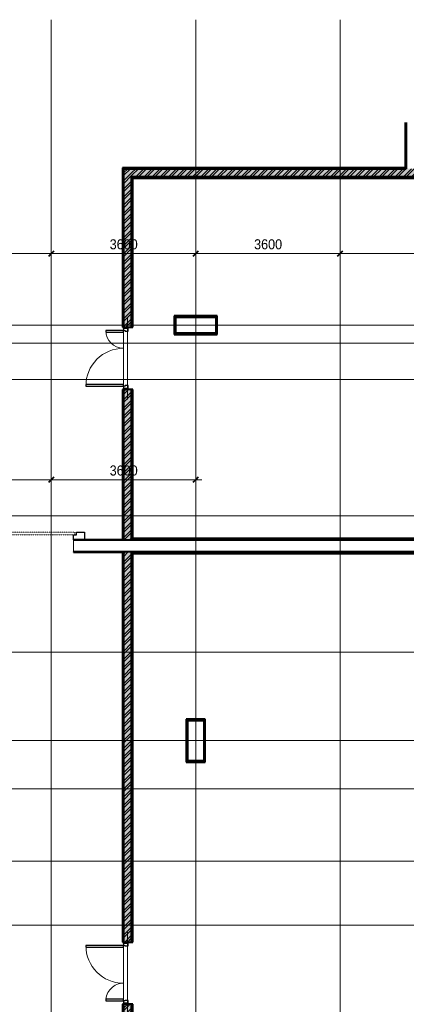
# Model space of a CAD drawing. Header units: millimetres. Extents: x 5617 to 131373, y -9330 to 158328.
# Tile 66 of 83: x 73872 to 83511, y 34530 to 59062. Entities that reach past the tile are written whole.
import ezdxf

# ---------------------------------------------------------------- set-up
doc = ezdxf.new("R2010")
doc.units = ezdxf.units.MM
for name, pattern in [('ADSK_Линия сетки', [25, 20, -2.5, 0, -2.5]), ('Линия сетки', [25, 20, -2.5, 0, -2.5]), ('Штрих_1_1_', [2, 1, -1])]:
    doc.linetypes.add(name, pattern=pattern)
for name, color, linetype, lineweight in [('Двери', 7, 'Continuous', 18), ('Каркас несущий', 7, 'Continuous', 18), ('Каркас_Импост', 7, 'Continuous', 30), ('Монтажный зазор', 7, 'Continuous', 30), ('Оси', 7, 'Continuous', 9), ('Остекление', 7, 'Continuous', 30), ('Панель', 7, 'Continuous', 30), ('Перекрытия', 7, 'Continuous', 18), ('Размеры', 7, 'Continuous', 9), ('Размеры-100', 7, 'Continuous', 9), ('Стены разрез', 7, 'Continuous', 40), ('Стены штриховка', 7, 'Continuous', 40)]:
    doc.layers.add(name, color=color, linetype=linetype, lineweight=lineweight)
doc.styles.add('Arial', font='arial.ttf', dxfattribs={"width": 0.9, "height": 250})
doc.dimstyles.new('Основной_2_5_мм', dxfattribs={"dimscale": 304.8, "dimtxt": 255.06485, "dimasz": 0.463911, "dimexe": 0.492126, "dimexo": 0.492126, "dimgap": 0.098425, "dimtad": 1, "dimdec": 0, "dimdsep": 46, "dimtxsty": 'Arial', "dimblk1": 'OBLIQUE', "dimblk2": 'OBLIQUE', "dimsah": 1, "dimcen": 0.09, "dimdle": 0.492126, "dimazin": 2, "dimtfac": 1, "dimtdec": 4, "dimtix": 1, "dimtmove": 0, "dimatfit": 3, "dimfxl": 1, "dimtvp": 1, "dimtolj": 1, "dimtzin": 0, "dimlwd": 20, "dimlwe": 20, "dimarcsym": 2})
pattern_1 = [(50, (0, 0), (218.62117, -19.1268), [22.86, -251.46]), (355, (0, 0), (-42.29187, 229.2684), [18.288, -201.168]), (100.451, (18.22, -1.6), (176.33107, 210.13963), [19.428, -213.708]), (46.184, (0, 60.96), (325.29495, -50.45164), [34.29, -377.19]), (96.636, (27.1, 56.76), (284.883, 296.91266), [29.142, -320.562]), (351.184, (0, 60.96), (284.8858, 296.9107), [27.432, -301.752]), (21, (30.48, 45.72), (181.93753, -122.71832), [22.86, -251.46]), (326, (30.48, 45.72), (74.16223, 221.02618), [18.288, -201.168]), (71.451, (45.64, 35.5), (256.10035, 98.30526), [19.428, -213.708]), (37.5, (0, 0), (3.70639, 101.465895), [3.353, -195.377, 3.353, -200.863, -201.93]), (37.5, (0, 0), (3.70639, 101.465895), [-402.946, 3.353, -198.577]), (7.5, (0, 0), (80.18358, 120.216526), [3.353, -113.081, 3.353, -190.805, -76.962]), (7.5, (0, 0), (80.18358, 120.216526), [-310.591, 3.353, -73.609]), (327.5, (-67.97, 0), (162.708646, -6.87497), [3.353, -72.847, 3.353, -234.391, -315.468]), (327.5, (-67.97, 0), (162.708646, -6.87497), [-313.944, 3.353, -312.115]), (317.5, (-98.45, 0), (177.75468, 30.51183), [3.353, -95.707, 3.353, -154.534, -224.028]), (317.5, (-98.45, 0), (177.75468, 30.51183), [-256.946, 3.353, -220.675])]
pattern_2 = [(45, (0, 0), (-101.02788, 101.02788), []), (45, (67.35, 0), (-101.02788, 101.02788), [])]
pattern_3 = [(0, (0, 0), (406.4, 101.6), [33.528, -271.272, 33.528, -271.272, -1625.6]), (0, (0, 0), (406.4, 101.6), [-609.6, 33.528, -576.072, 33.528, -271.272, -711.2]), (0, (0, 0), (406.4, 101.6), [-1524, 33.528, -169.672, 33.528, -474.472]), (120, (152.4, 50.8), (-291.18818, 301.152724), [33.528, -271.272, 33.528, -271.272, -1625.6]), (120, (152.4, 50.8), (-291.18818, 301.152724), [-609.6, 33.528, -576.072, 33.528, -271.272, -711.2]), (120, (152.4, 50.8), (-291.18818, 301.152724), [-1524, 33.528, -169.672, 33.528, -474.472]), (240, (203.2, 254), (-115.21182, -402.752724), [33.528, -271.272, 33.528, -271.272, -1625.6]), (240, (203.2, 254), (-115.21182, -402.752724), [-609.6, 33.528, -576.072, 33.528, -271.272, -711.2]), (240, (203.2, 254), (-115.21182, -402.752724), [-1524, 33.528, -169.672, 33.528, -474.472])]

# ---------------------------------------------------------------- blocks, each defined once
blk = doc.blocks.new('101_Дверь_Двупольная - _ПЧ_Мет_1300х2000_Тех помещения_EI60_Л-4456895-МКСС_LB01_-7_650__Кабельные конструкции_Лотки_4')
at = {"layer": 'Каркас_Импост', "color": 253, "true_color": 0xaaaaaa}
for p, q in [((-690, 100), (-750, 100)), ((-750, 100), (-750, -15)), ((-690, 60), (-690, 100)), ((-680, 60), (-690, 60)), ((-680, -15), (-680, 60)), ((690, 60), (680, 60)), ((680, 60), (680, -15)), ((750, 100), (690, 100)), ((690, 100), (690, 60)), ((750, -15), (750, 100)), ((-750, -15), (-680, -15)), ((680, -15), (750, -15))]:
    blk.add_line(p, q, dxfattribs=at)
at = {"layer": 'Монтажный зазор', "color": 253, "true_color": 0xaaaaaa}
for p, q in [((-750, 100), (-775, 100)), ((-775, 100), (-775, -15)), ((-750, -15), (-750, 100)), ((775, 100), (750, 100)), ((750, 100), (750, -15)), ((775, -15), (775, 100)), ((-775, -15), (-750, -15)), ((750, -15), (775, -15))]:
    blk.add_line(p, q, dxfattribs=at)
at = {"layer": 'Панель', "color": 253, "true_color": 0xaaaaaa}
for p, q in [((690, 1040), (650, 1040)), ((650, 1040), (650, 100)), ((690, 100), (690, 1040)), ((-650, 540), (-690, 540)), ((-690, 540), (-690, 100)), ((-650, 100), (-650, 540)), ((-690, 100), (-650, 100)), ((650, 100), (690, 100))]:
    blk.add_line(p, q, dxfattribs=at)
at = {"layer": 'Панель', "color": 253, "lineweight": 18, "true_color": 0xaaaaaa}
for centre, radius, start, end in [((690, 100), 940, 90, 180), ((-690, 100), 440, 360, 90)]:
    blk.add_arc(centre, radius, start, end, dxfattribs=at)
blk = doc.blocks.new('101_Дверь_Двупольная - _ПЧ_Мет_1300х2000_Тех помещения_EI60_Пр-4455169-МКСС_LB01_-7_650__Кабельные конструкции_Лотки_4')
at = {"layer": 'Каркас_Импост', "color": 253, "true_color": 0xaaaaaa}
for p, q in [((-690, 100), (-750, 100)), ((-750, 100), (-750, -15)), ((-690, 60), (-690, 100)), ((-680, 60), (-690, 60)), ((-680, -15), (-680, 60)), ((690, 60), (680, 60)), ((680, 60), (680, -15)), ((750, 100), (690, 100)), ((690, 100), (690, 60)), ((750, -15), (750, 100)), ((-750, -15), (-680, -15)), ((680, -15), (750, -15))]:
    blk.add_line(p, q, dxfattribs=at)
at = {"layer": 'Монтажный зазор', "color": 253, "true_color": 0xaaaaaa}
for p, q in [((-750, 100), (-775, 100)), ((-775, 100), (-775, -15)), ((-750, -15), (-750, 100)), ((775, 100), (750, 100)), ((750, 100), (750, -15)), ((775, -15), (775, 100)), ((-775, -15), (-750, -15)), ((750, -15), (775, -15))]:
    blk.add_line(p, q, dxfattribs=at)
at = {"layer": 'Панель', "color": 253, "true_color": 0xaaaaaa}
for p, q in [((-650, 1040), (-690, 1040)), ((-690, 1040), (-690, 100)), ((-650, 100), (-650, 1040)), ((690, 540), (650, 540)), ((650, 540), (650, 100)), ((690, 100), (690, 540)), ((-690, 100), (-650, 100)), ((650, 100), (690, 100))]:
    blk.add_line(p, q, dxfattribs=at)
at = {"layer": 'Панель', "color": 253, "lineweight": 18, "true_color": 0xaaaaaa}
for centre, radius, start, end in [((-690, 100), 940, 360, 90), ((690, 100), 440, 90, 180)]:
    blk.add_arc(centre, radius, start, end, dxfattribs=at)
blk = doc.blocks.new('ПР - _ПЧ_1550_200_Оп250-250_Шаг300_Арм16_Арм10-3251959-МКСС_LB01_-7_650__Кабельные конструкции_Лотки_4')
at = {"layer": 'Каркас несущий', "color": 21, "true_color": 0xffaaaa}
for p, q in [((-1025, 0), (1025, 0)), ((-1025, 0), (-775, 0)), ((-680, 0), (680, 0)), ((775, 0), (1025, 0))]:
    blk.add_line(p, q, dxfattribs=at)
blk = doc.blocks.new('101_Ворота откатные - _ПЧ_3600х2400_EI60_Пр-4279515-МКСС_LB01_-7_650__Кабельные конструкции_Лотки_4')
at = {"layer": 'Каркас_Импост', "color": 253, "true_color": 0xaaaaaa}
for p, q in [((-2075, -150), (-1800, -150)), ((-2075, -340), (-2075, -150)), ((-1800, -150), (-1800, -280)), ((1800, -150), (1880, -150)), ((1800, -280), (1800, -150)), ((1880, -150), (1880, -280)), ((-1875, -340), (-2075, -340)), ((-1875, -280), (-1875, -340)), ((-1800, -280), (-1875, -280))]:
    blk.add_line(p, q, dxfattribs=at)
at = {"layer": 'Остекление', "color": 253, "true_color": 0xaaaaaa}
for p, q in [((3764, -430), (3527, -430)), ((3827, -430), (3737, -388)), ((3827, -430), (3737, -472))]:
    blk.add_line(p, q, dxfattribs=at)
blk.add_arc((3717, -430), 46.6, 295, 65, dxfattribs=at)
at = {"layer": 'Панель', "linetype": 'Штрих_1_1_', "lineweight": 9}
for p, q in [((-1840, -280), (1800, -280)), ((-1840, -340), (-1840, -280)), ((1800, -340), (-1840, -340))]:
    blk.add_line(p, q, dxfattribs=at)
at = {"layer": 'Панель', "color": 253, "true_color": 0xaaaaaa}
for p, q in [((1800, -280), (5555, -280)), ((1800, -340), (1800, -280)), ((5555, -340), (1800, -340)), ((3157, -340), (3157, -1380)), ((3197, -340), (3197, -1380)), ((5555, -280), (5555, -340)), ((3157, -1380), (3197, -1380))]:
    blk.add_line(p, q, dxfattribs=at)
blk.add_arc((3157, -340), 1040, 270, 0, dxfattribs=at)
blk = doc.blocks.new('135_SLK_GD_AR_rvt-1-МКСС_LB01_-7_650__Кабельные конструкции_Лотки_4')
at = {"layer": 'Стены разрез', "lineweight": 9, "true_color": 0xaaaaaa}
h = blk.add_hatch(dxfattribs=at)
h.set_pattern_fill('FP_4', color=253, style=0, pattern_type=2)
h.set_pattern_definition(pattern_3)
h.paths.add_polyline_path([(138400, 55370), (138400, 56502), (138380, 56502), (138380, 55370)])
h = blk.add_hatch(dxfattribs=at)
h.set_pattern_fill('FP_4', color=253, style=0, pattern_type=2)
h.set_pattern_definition(pattern_3)
h.paths.add_polyline_path([(131350, 46100), (131350, 49850), (131330, 49850), (131330, 46100)])
h.paths.add_polyline_path([(131350, 51400), (131350, 55370), (131330, 55370), (131330, 51400)])
h = blk.add_hatch(dxfattribs=at)
h.set_pattern_fill('FP_4', color=253, style=0, pattern_type=2)
h.set_pattern_definition(pattern_3)
h.paths.add_polyline_path([(138400, 55350), (138400, 55370), (131350, 55370), (131350, 55350), (135199, 55350)])
h = blk.add_hatch(dxfattribs=at)
h.set_pattern_fill('FP_1', color=253, style=0, pattern_type=2)
h.set_pattern_definition(pattern_1)
h.paths.add_polyline_path([(131550, 46100), (131550, 49850), (131350, 49850), (131350, 46100)])
h.paths.add_polyline_path([(131550, 51400), (131550, 55350), (131350, 55350), (131350, 51400), (131465, 51400)])
h = blk.add_hatch(dxfattribs=at)
h.set_pattern_fill('FP_2', color=253, style=0, pattern_type=2)
h.set_pattern_definition(pattern_2)
h.paths.add_polyline_path([(131550, 46100), (131550, 49850), (131350, 49850), (131350, 46100)])
h.paths.add_polyline_path([(131550, 51400), (131550, 55350), (131350, 55350), (131350, 51400), (131465, 51400)])
h = blk.add_hatch(dxfattribs=at)
h.set_pattern_fill('FP_1', color=253, style=0, pattern_type=2)
h.set_pattern_definition(pattern_1)
h.paths.add_polyline_path([(143616, 55150), (144036, 55350), (131550, 55350), (131550, 55150), (143474, 55150)])
h = blk.add_hatch(dxfattribs=at)
h.set_pattern_fill('FP_2', color=253, style=0, pattern_type=2)
h.set_pattern_definition(pattern_2)
h.paths.add_polyline_path([(143616, 55150), (144036, 55350), (131550, 55350), (131550, 55150), (143474, 55150)])
h = blk.add_hatch(dxfattribs=at)
h.set_pattern_fill('FP_4', color=253, style=0, pattern_type=2)
h.set_pattern_definition(pattern_3)
h.paths.add_polyline_path([(143474, 55130), (143574, 55130), (143616, 55150), (131550, 55150), (131550, 55130), (139336, 55130)])
h = blk.add_hatch(dxfattribs=at)
h.set_pattern_fill('FP_4', color=253, style=0, pattern_type=2)
h.set_pattern_definition(pattern_3)
h.paths.add_polyline_path([(131570, 46120), (131570, 49850), (131550, 49850), (131550, 46120)])
h.paths.add_polyline_path([(131570, 51400), (131570, 55130), (131550, 55130), (131550, 51400)])
h = blk.add_hatch(dxfattribs=at)
h.set_pattern_fill('FP_4', color=253, style=0, pattern_type=2)
h.set_pattern_definition(pattern_3)
h.paths.add_polyline_path([(132650, 51250), (132650, 51670), (132630, 51670), (132630, 51250)])
h = blk.add_hatch(dxfattribs=at)
h.set_pattern_fill('FP_4', color=253, style=0, pattern_type=2)
h.set_pattern_definition(pattern_3)
h.paths.add_polyline_path([(133650, 51650), (133670, 51650), (133670, 51670), (132650, 51670), (132650, 51650), (133130, 51650)])
h = blk.add_hatch(dxfattribs=at)
h.set_pattern_fill('FP_4', color=253, style=0, pattern_type=2)
h.set_pattern_definition(pattern_3)
h.paths.add_polyline_path([(132630, 51230), (133670, 51230), (133670, 51250), (132630, 51250)])
h = blk.add_hatch(dxfattribs=at)
h.set_pattern_fill('FP_4', color=253, style=0, pattern_type=2)
h.set_pattern_definition(pattern_3)
h.paths.add_polyline_path([(146627, 46100), (146632, 46120), (131550, 46120), (131550, 46100), (143474, 46100)])
h = blk.add_hatch(dxfattribs=at)
h.set_pattern_fill('FP_4', color=253, style=0, pattern_type=2)
h.set_pattern_definition(pattern_3)
h.paths.add_polyline_path([(131350, 33480), (131350, 34530), (131330, 34530), (131330, 33480)])
h.paths.add_polyline_path([(131350, 36080), (131350, 45800), (131330, 45800), (131330, 36080)])
h = blk.add_hatch(dxfattribs=at)
h.set_pattern_fill('FP_1', color=253, style=0, pattern_type=2)
h.set_pattern_definition(pattern_1)
h.paths.add_polyline_path([(131400, 33500), (131550, 33500), (131550, 34530), (131350, 34530), (131350, 33500)])
h.paths.add_polyline_path([(131550, 36080), (131550, 45800), (131350, 45800), (131350, 36080), (131465, 36080)])
h = blk.add_hatch(dxfattribs=at)
h.set_pattern_fill('FP_2', color=253, style=0, pattern_type=2)
h.set_pattern_definition(pattern_2)
h.paths.add_polyline_path([(131400, 33500), (131550, 33500), (131550, 34530), (131350, 34530), (131350, 33500)])
h.paths.add_polyline_path([(131550, 36080), (131550, 45800), (131350, 45800), (131350, 36080), (131465, 36080)])
h = blk.add_hatch(dxfattribs=at)
h.set_pattern_fill('FP_4', color=253, style=0, pattern_type=2)
h.set_pattern_definition(pattern_3)
h.paths.add_polyline_path([(146508, 45780), (146523, 45780), (146528, 45800), (131550, 45800), (131550, 45780), (143474, 45780)])
h = blk.add_hatch(dxfattribs=at)
h.set_pattern_fill('FP_4', color=253, style=0, pattern_type=2)
h.set_pattern_definition(pattern_3)
h.paths.add_polyline_path([(131550, 33700), (131570, 33700), (131570, 34530), (131550, 34530), (131550, 34078)])
h.paths.add_polyline_path([(131570, 36080), (131570, 45780), (131550, 45780), (131550, 36080)])
h = blk.add_hatch(dxfattribs=at)
h.set_pattern_fill('FP_4', color=253, style=0, pattern_type=2)
h.set_pattern_definition(pattern_3)
h.paths.add_polyline_path([(132930, 40600), (132950, 40600), (132950, 41620), (132930, 41620), (132930, 40903)])
h = blk.add_hatch(dxfattribs=at)
h.set_pattern_fill('FP_4', color=253, style=0, pattern_type=2)
h.set_pattern_definition(pattern_3)
h.paths.add_polyline_path([(133350, 41600), (133350, 41620), (132950, 41620), (132950, 41600)])
h = blk.add_hatch(dxfattribs=at)
h.set_pattern_fill('FP_4', color=253, style=0, pattern_type=2)
h.set_pattern_definition(pattern_3)
h.paths.add_polyline_path([(133350, 40580), (133370, 40580), (133370, 41620), (133350, 41620), (133350, 40600)])
at = {"layer": 'Перекрытия', "color": 253, "true_color": 0xaaaaaa}
for p, q in [((131350, 49975), (131350, 51275)), ((131350, 51275), (131350, 49975)), ((130100, 45800), (130100, 46100)), ((130375, 46100), (131325, 46100)), ((131325, 45800), (130100, 45800)), ((131350, 34655), (131350, 35955)), ((131350, 35955), (131350, 34655))]:
    blk.add_line(p, q, dxfattribs=at)
at = {"layer": 'Стены разрез', "color": 253, "true_color": 0xaaaaaa}
for p, q in [((138375, 56502), (138375, 55375)), ((131330, 55375), (131325, 55375)), ((131325, 55375), (131325, 51400)), ((131350, 55375), (131330, 55375)), ((138375, 55375), (131350, 55375)), ((131550, 55350), (131350, 55350)), ((131350, 55350), (138400, 55350)), ((138400, 55350), (131550, 55350)), ((138400, 55375), (138400, 55350)), ((138400, 55350), (138400, 55370)), ((131550, 55115), (131550, 55150)), ((131550, 55150), (131550, 55130)), ((131585, 55115), (143543, 55115)), ((131585, 51400), (131585, 55115)), ((132630, 51685), (132615, 51685)), ((132615, 51685), (132615, 51250)), ((132650, 51685), (132630, 51685)), ((133685, 51685), (132650, 51685)), ((132650, 51250), (132650, 51650)), ((132650, 51650), (133650, 51650)), ((133650, 51650), (133650, 51250)), ((133685, 51670), (133685, 51685)), ((133685, 51650), (133685, 51670)), ((133685, 51250), (133685, 51650)), ((131325, 51400), (131350, 51400)), ((131465, 51400), (131550, 51400)), ((131550, 51400), (131585, 51400)), ((132615, 51250), (132615, 51230)), ((132615, 51230), (132615, 51215)), ((132615, 51215), (133685, 51215)), ((133650, 51250), (132650, 51250)), ((133685, 51230), (133685, 51250)), ((133685, 51215), (133685, 51230)), ((131350, 49850), (131325, 49850)), ((131325, 49850), (131325, 46100)), ((131550, 49850), (131465, 49850)), ((131585, 49850), (131550, 49850)), ((131585, 46135), (131585, 49850)), ((146599, 46135), (131585, 46135)), ((131325, 46102), (130100, 46102)), ((130100, 46102), (130100, 46100)), ((130100, 46100), (131325, 46100)), ((131325, 46100), (131325, 46102)), ((131325, 46100), (131350, 46100)), ((131350, 46100), (131550, 46100)), ((131550, 46100), (146627, 46100)), ((131325, 45800), (130100, 45800)), ((130100, 45800), (130100, 45798)), ((130100, 45798), (131325, 45798)), ((131350, 45800), (131325, 45800)), ((131325, 45800), (131325, 36080)), ((131325, 45798), (131325, 45800)), ((131550, 45800), (131350, 45800)), ((131550, 45765), (131550, 45800)), ((146513, 45800), (131550, 45800)), ((131550, 45800), (131550, 45780)), ((131585, 45765), (146504, 45765)), ((131585, 36080), (131585, 45765)), ((132930, 41635), (132915, 41635)), ((132915, 41635), (132915, 40600)), ((132950, 41635), (132930, 41635)), ((133350, 41635), (132950, 41635)), ((132950, 40600), (132950, 41600)), ((132950, 41600), (133350, 41600)), ((133370, 41635), (133350, 41635)), ((133350, 41600), (133350, 40600)), ((133385, 41635), (133370, 41635)), ((133385, 40565), (133385, 41635)), ((132915, 40600), (132915, 40580)), ((132915, 40580), (132915, 40565)), ((132915, 40565), (133350, 40565)), ((133350, 40600), (132950, 40600)), ((133350, 40565), (133370, 40565)), ((133370, 40565), (133385, 40565)), ((131325, 36080), (131350, 36080)), ((131465, 36080), (131550, 36080)), ((131550, 36080), (131585, 36080)), ((131350, 34530), (131325, 34530)), ((131325, 34530), (131325, 33475)), ((131550, 34530), (131465, 34530)), ((131585, 34530), (131550, 34530)), ((131585, 33735), (131585, 34530))]:
    blk.add_line(p, q, dxfattribs=at)
at = {"layer": 'Стены штриховка', "color": 253, "true_color": 0xaaaaaa}
for p, q in [((138380, 56502), (138380, 55375)), ((138400, 56502), (138400, 55375)), ((138400, 55375), (138400, 56502)), ((131330, 55370), (131330, 51400)), ((131330, 55370), (131350, 55370)), ((138380, 55370), (131350, 55370)), ((131350, 55350), (131350, 51400)), ((131350, 51400), (131350, 55350)), ((138380, 55375), (138380, 55370)), ((138400, 55370), (138400, 55375)), ((131550, 55150), (143616, 55150)), ((143616, 55150), (131550, 55150)), ((131550, 55130), (131550, 55115)), ((131550, 51400), (131550, 55115)), ((131550, 55115), (131550, 51400)), ((131570, 55130), (143574, 55130)), ((131570, 55115), (131570, 55130)), ((131570, 51400), (131570, 55115)), ((132630, 51670), (132630, 51250)), ((132630, 51670), (132650, 51670)), ((133670, 51670), (132650, 51670)), ((133670, 51670), (133670, 51650)), ((133670, 51250), (133670, 51650)), ((132630, 51230), (132630, 51250)), ((132630, 51230), (133670, 51230)), ((133670, 51250), (133670, 51230)), ((131330, 49850), (131330, 46100)), ((131350, 49850), (131350, 46165)), ((131350, 46100), (131350, 49850)), ((131550, 46165), (131550, 49850)), ((131550, 49850), (131550, 46165)), ((131570, 46135), (131570, 49850)), ((131350, 46165), (131350, 46120)), ((131350, 46120), (131350, 46100)), ((131550, 46135), (131550, 46165)), ((131550, 46165), (131550, 46135)), ((131550, 46135), (131550, 46120)), ((131550, 46120), (131550, 46100)), ((131570, 46135), (131570, 46120)), ((146611, 46120), (131570, 46120)), ((131330, 45800), (131330, 36080)), ((131350, 45800), (131350, 36080)), ((131350, 36080), (131350, 45800)), ((131550, 45780), (131550, 45765)), ((131550, 36080), (131550, 45765)), ((131550, 45765), (131550, 36080)), ((131570, 45780), (146508, 45780)), ((131570, 45765), (131570, 45780)), ((131570, 36080), (131570, 45765)), ((132930, 41620), (132930, 40600)), ((132930, 41620), (132950, 41620)), ((133350, 41620), (132950, 41620)), ((133350, 41620), (133370, 41620)), ((133370, 40580), (133370, 41620)), ((132930, 40580), (132930, 40600)), ((132930, 40580), (133350, 40580)), ((133370, 40580), (133350, 40580)), ((131330, 34530), (131330, 33480)), ((131350, 34530), (131350, 33500)), ((131350, 33500), (131350, 34530)), ((131550, 33700), (131550, 34530)), ((131550, 34530), (131550, 33700)), ((131570, 33720), (131570, 34530))]:
    blk.add_line(p, q, dxfattribs=at)
at = {"layer": 'Двери', "color": 253, "lineweight": 18, "true_color": 0xaaaaaa}
for name, p, rotation in [('101_Дверь_Двупольная - _ПЧ_Мет_1300х2000_Тех помещения_EI60_Пр-4455169-МКСС_LB01_-7_650__Кабельные конструкции_Лотки_4', (131450, 50625), 89.99999999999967), ('101_Ворота откатные - _ПЧ_3600х2400_EI60_Пр-4279515-МКСС_LB01_-7_650__Кабельные конструкции_Лотки_4', (128300, 45950), 180), ('101_Дверь_Двупольная - _ПЧ_Мет_1300х2000_Тех помещения_EI60_Л-4456895-МКСС_LB01_-7_650__Кабельные конструкции_Лотки_4', (131450, 35305), 89.99999999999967)]:
    blk.add_blockref(name, p, dxfattribs=dict(at, rotation=rotation))
at = {"layer": 'Каркас несущий', "color": 253, "lineweight": 18, "true_color": 0xaaaaaa, "rotation": 89.99999999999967}
for p in [(131450, 50625), (131450, 35305)]:
    blk.add_blockref('ПР - _ПЧ_1550_200_Оп250-250_Шаг300_Арм16_Арм10-3251959-МКСС_LB01_-7_650__Кабельные конструкции_Лотки_4', p, dxfattribs=at)
blk = doc.blocks.new('DIMBLOCK65-МКСС_LB01_-7_650__Кабельные конструкции_Лотки_4')
at = {"layer": 'Размеры-100', "lineweight": 40, "transparency": 16777216}
for p, q in [((71061, 47600), (70990, 47529)), ((71061, 47600), (71132, 47671)), ((74661, 47600), (74590, 47529)), ((74661, 47600), (74732, 47671))]:
    blk.add_line(p, q, dxfattribs=at)
at = {"layer": 'Размеры-100', "lineweight": 20, "transparency": 16777216}
for p, q in [((71061, 47600), (71061, 47750)), ((71061, 47600), (74661, 47600)), ((71061, 47600), (71061, 47550)), ((74661, 47600), (74661, 47750)), ((74661, 47600), (74661, 47550))]:
    blk.add_line(p, q, dxfattribs=at)
at = {"layer": 'Размеры-100', "color": 0, "lineweight": 20, "transparency": 16777216, "insert": (72516, 47955), "char_height": 250, "width": 828.76, "attachment_point": 1, "line_spacing_factor": 0.941778, "style": 'Arial'}
blk.add_mtext('3600', dxfattribs=at)
blk = doc.blocks.new('_Oblique')
at = {"color": 0, "linetype": 'ByBlock', "lineweight": -2}
blk.add_line((-0.5, -0.5), (0.5, 0.5), dxfattribs=at)
blk = doc.blocks.new('DIMBLOCK66-МКСС_LB01_-7_650__Кабельные конструкции_Лотки_4')
at = {"layer": 'Размеры-100', "lineweight": 40, "transparency": 16777216}
for p, q in [((74661, 47600), (74590, 47529)), ((74661, 47600), (74732, 47671)), ((78261, 47600), (78190, 47529)), ((78261, 47600), (78332, 47671))]:
    blk.add_line(p, q, dxfattribs=at)
at = {"layer": 'Размеры-100', "lineweight": 20, "transparency": 16777216}
for p, q in [((74661, 47600), (74661, 47750)), ((74661, 47600), (78411, 47600)), ((74661, 47600), (74661, 47550)), ((78261, 47600), (78261, 47750)), ((78261, 47600), (78261, 47550))]:
    blk.add_line(p, q, dxfattribs=at)
at = {"layer": 'Размеры-100', "color": 0, "lineweight": 20, "transparency": 16777216, "insert": (76116, 47955), "char_height": 250, "width": 828.76, "attachment_point": 1, "line_spacing_factor": 0.941778, "style": 'Arial'}
blk.add_mtext('3600', dxfattribs=at)
blk = doc.blocks.new('DIMBLOCK85-МКСС_LB01_-7_650__Кабельные конструкции_Лотки_4')
at = {"layer": 'Размеры-100', "lineweight": 40, "transparency": 16777216}
for p, q in [((71061, 53236), (70990, 53165)), ((71061, 53236), (71132, 53307)), ((74661, 53236), (74590, 53165)), ((74661, 53236), (74732, 53307))]:
    blk.add_line(p, q, dxfattribs=at)
at = {"layer": 'Размеры-100', "lineweight": 20, "transparency": 16777216}
for p, q in [((71061, 53236), (71061, 53386)), ((71061, 53236), (74661, 53236)), ((71061, 53236), (71061, 53186)), ((74661, 53236), (74661, 53386)), ((74661, 53236), (74661, 53186))]:
    blk.add_line(p, q, dxfattribs=at)
at = {"layer": 'Размеры-100', "color": 0, "lineweight": 20, "transparency": 16777216, "insert": (72516, 53591), "char_height": 250, "width": 828.76, "attachment_point": 1, "line_spacing_factor": 0.941778, "style": 'Arial'}
blk.add_mtext('3600', dxfattribs=at)
blk = doc.blocks.new('DIMBLOCK86-МКСС_LB01_-7_650__Кабельные конструкции_Лотки_4')
at = {"layer": 'Размеры-100', "lineweight": 40, "transparency": 16777216}
for p, q in [((74661, 53236), (74590, 53165)), ((74661, 53236), (74732, 53307)), ((78261, 53236), (78190, 53165)), ((78261, 53236), (78332, 53307))]:
    blk.add_line(p, q, dxfattribs=at)
at = {"layer": 'Размеры-100', "lineweight": 20, "transparency": 16777216}
for p, q in [((74661, 53236), (74661, 53386)), ((74661, 53236), (78261, 53236)), ((74661, 53236), (74661, 53186)), ((78261, 53236), (78261, 53386)), ((78261, 53236), (78261, 53186))]:
    blk.add_line(p, q, dxfattribs=at)
at = {"layer": 'Размеры-100', "color": 0, "lineweight": 20, "transparency": 16777216, "insert": (76116, 53591), "char_height": 250, "width": 828.76, "attachment_point": 1, "line_spacing_factor": 0.941778, "style": 'Arial'}
blk.add_mtext('3600', dxfattribs=at)
blk = doc.blocks.new('DIMBLOCK87-МКСС_LB01_-7_650__Кабельные конструкции_Лотки_4')
at = {"layer": 'Размеры-100', "lineweight": 40, "transparency": 16777216}
for p, q in [((78261, 53236), (78190, 53165)), ((78261, 53236), (78332, 53307)), ((81861, 53236), (81790, 53165)), ((81861, 53236), (81932, 53307))]:
    blk.add_line(p, q, dxfattribs=at)
at = {"layer": 'Размеры-100', "lineweight": 20, "transparency": 16777216}
for p, q in [((78261, 53236), (78261, 53386)), ((78261, 53236), (81861, 53236)), ((78261, 53236), (78261, 53186)), ((81861, 53236), (81861, 53386)), ((81861, 53236), (81861, 53186))]:
    blk.add_line(p, q, dxfattribs=at)
at = {"layer": 'Размеры-100', "color": 0, "lineweight": 20, "transparency": 16777216, "insert": (79716, 53591), "char_height": 250, "width": 828.76, "attachment_point": 1, "line_spacing_factor": 0.941778, "style": 'Arial'}
blk.add_mtext('3600', dxfattribs=at)
blk = doc.blocks.new('DIMBLOCK88-МКСС_LB01_-7_650__Кабельные конструкции_Лотки_4')
at = {"layer": 'Размеры-100', "lineweight": 40, "transparency": 16777216}
for p, q in [((81861, 53236), (81790, 53165)), ((81861, 53236), (81932, 53307)), ((86361, 53236), (86290, 53165)), ((86361, 53236), (86432, 53307))]:
    blk.add_line(p, q, dxfattribs=at)
at = {"layer": 'Размеры-100', "lineweight": 20, "transparency": 16777216}
for p, q in [((81861, 53236), (81861, 53386)), ((81861, 53236), (86361, 53236)), ((81861, 53236), (81861, 53186)), ((86361, 53236), (86361, 53386)), ((86361, 53236), (86361, 53186))]:
    blk.add_line(p, q, dxfattribs=at)
at = {"layer": 'Размеры-100', "color": 0, "lineweight": 20, "transparency": 16777216, "insert": (83766, 53591), "char_height": 250, "width": 828.76, "attachment_point": 1, "line_spacing_factor": 0.941778, "style": 'Arial'}
blk.add_mtext('4500', dxfattribs=at)

msp = doc.modelspace()

# ---------------------------------------------------------------- linework, layer by layer
at = {"layer": 'Оси', "linetype": 'Линия сетки'}
for p, q in [((74661.2, -8455.2), (74661.2, 59061.9)), ((78261.2, -8455.2), (78261.2, 59061.9)), ((81861.2, -8455.2), (81861.2, 59061.9))]:
    msp.add_line(p, q, dxfattribs=at)
at = {"layer": 'Оси', "linetype": 'ADSK_Линия сетки'}
for p, q in [((99418.7, 51450), (28101.2, 51450)), ((99418.7, 51000), (28101.2, 51000)), ((99418.7, 50100), (28101.2, 50100)), ((99418.7, 46700), (28101.2, 46700)), ((99418.7, 43300), (28101.2, 43300)), ((99418.7, 41100), (28101.2, 41100)), ((99418.7, 39900), (28101.2, 39900)), ((99418.7, 38100), (28101.2, 38100)), ((99418.7, 36500), (28101.2, 36500))]:
    msp.add_line(p, q, dxfattribs=at)

# ---------------------------------------------------------------- block references
at = {"lineweight": 5}
msp.add_blockref('135_SLK_GD_AR_rvt-1-МКСС_LB01_-7_650__Кабельные конструкции_Лотки_4', (-54888.8, 0), dxfattribs=at)

# ---------------------------------------------------------------- dimensions: what is measured, and where the dimension line sits
at = {"layer": 'Размеры', "lineweight": 20}
for base, p1, p2, override, picture, middle in [((74661.2, 53236.2), (71061.2, 53336.1), (74661.2, 53336.1), {"dimpost": '<>', "dimfxl": 3600}, 'DIMBLOCK85-МКСС_LB01_-7_650__Кабельные конструкции_Лотки_4', (72861.2, 53393.9)), ((78261.2, 53236.2), (74661.2, 53336.1), (78261.2, 53336.1), {"dimpost": '<>', "dimfxl": 3600}, 'DIMBLOCK86-МКСС_LB01_-7_650__Кабельные конструкции_Лотки_4', (76461.2, 53393.9)), ((81861.2, 53236.2), (78261.2, 53336.1), (81861.2, 53336.1), {"dimpost": '<>', "dimfxl": 3600}, 'DIMBLOCK87-МКСС_LB01_-7_650__Кабельные конструкции_Лотки_4', (80061.2, 53393.9)), ((86361.2, 53236.2), (81861.2, 53336.1), (86361.2, 53336.1), {"dimpost": '<>', "dimfxl": 4500}, 'DIMBLOCK88-МКСС_LB01_-7_650__Кабельные конструкции_Лотки_4', (84111.2, 53393.8)), ((74661.2, 47600), (71061.2, 47700), (74661.2, 47700), {"dimpost": '<>', "dimfxl": 3600}, 'DIMBLOCK65-МКСС_LB01_-7_650__Кабельные конструкции_Лотки_4', (72861.2, 47757.7)), ((78261.2, 47600), (74661.2, 47700), (78261.2, 47700), {"dimpost": '<>', "dimfxl": 3600}, 'DIMBLOCK66-МКСС_LB01_-7_650__Кабельные конструкции_Лотки_4', (76461.2, 47757.7))]:
    dim = msp.add_linear_dim(base=base, p1=p1, p2=p2, dimstyle='Основной_2_5_мм', override=override, dxfattribs=at)
    dim.commit()
    dim.dimension.update_dxf_attribs({"geometry": picture, "text_midpoint": middle})

doc.saveas('drawing.dxf')
